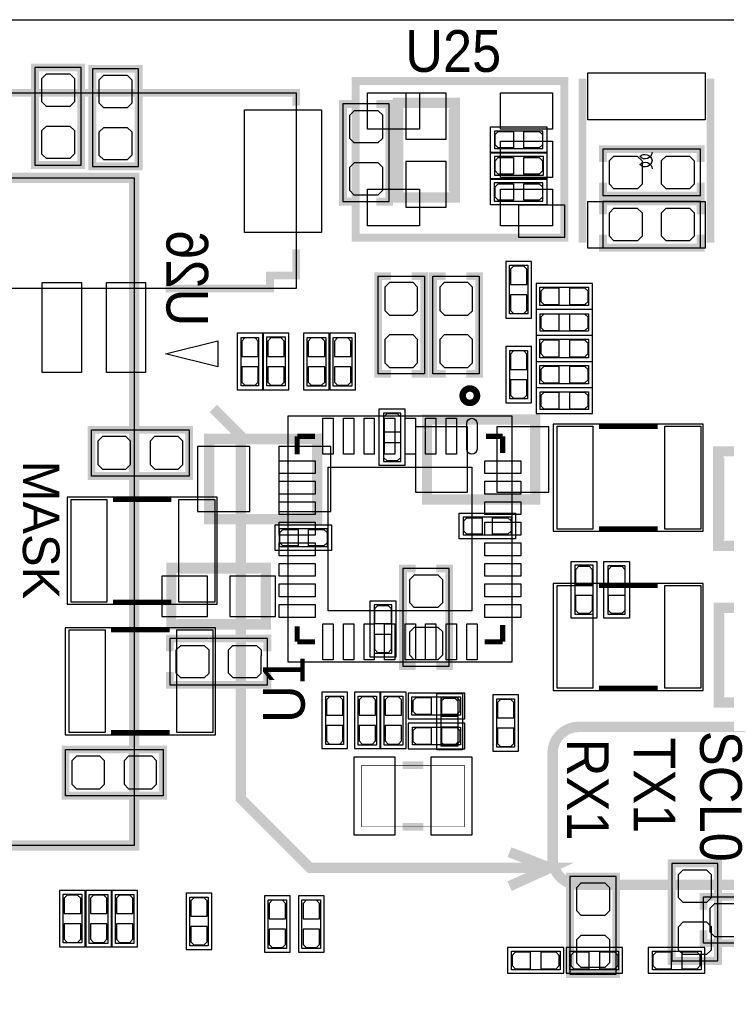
# Model space of a CAD drawing. Extents: x -6.1 to 57.8, y -3.4 to 52.8.
# Tile 7 of 11: x 8.1 to 21.8, y 33.6 to 52.8. Entities that reach past the tile are written whole.
import ezdxf

# ---------------------------------------------------------------- set-up
doc = ezdxf.new("R2010")
doc.units = 0
for name, color, linetype in [('BG_OUTLINE', 254, 'CONTINUOUS'), ('BG_SILKSCREEN_TOP', 9, 'CONTINUOUS'), ('PG_ASSEMBLY_BOTTOM', 12, 'CONTINUOUS'), ('PG_ASSEMBLY_TOP', 120, 'CONTINUOUS'), ('PG_SILKSCREEN_BOTTOM', 12, 'CONTINUOUS'), ('PG_SILKSCREEN_TOP', 9, 'CONTINUOUS'), ('PIN_BOTTOM', 1, 'CONTINUOUS'), ('PIN_TOP', 110, 'CONTINUOUS')]:
    doc.layers.add(name, color=color, linetype=linetype)

msp = doc.modelspace()

# ---------------------------------------------------------------- linework, layer by layer
at = {"layer": 'BG_OUTLINE'}
msp.add_lwpolyline([(53.4924, -1.5748), (-1.8034, -1.5748, -0.414214), (-3.5814, 0.2032), (-3.5814, 3.81), (-3.5814, 40.0558), (-2.5146, 40.0558), (-2.5146, 46.6598), (-3.5814, 46.6598), (-3.5814, 50.9524, -0.414214), (-1.778, 52.7558), (52.0446, 52.7558, -0.414183)], format="xyb", dxfattribs=at)
at = {"layer": 'BG_SILKSCREEN_TOP', "const_width": 0.2032}
for points in [[(11.8364, 45.1866), (12.3698, 44.6532), (12.3698, 37.592), (13.716, 36.2458), (18.3896, 36.2458), (17.6022, 35.8902)], [(18.3896, 36.2458), (17.6022, 36.5506)]]:
    msp.add_lwpolyline(points, dxfattribs=at)
msp.add_lwpolyline([(18.9484, 38.989), (27.9654, 38.989, -0.414214), (28.4734, 38.481), (28.4734, 36.9062, -0.414214), (27.9654, 36.3982), (26.162, 36.3982), (26.162, 35.941, -0.414214), (26.1366, 35.9156), (18.9484, 35.9156, -0.414214), (18.4404, 36.4236), (18.4404, 38.481, -0.414214), (18.9484, 38.989)], format="xyb", dxfattribs=at)
at = {"layer": 'PG_ASSEMBLY_BOTTOM'}
for points in [[(8.363712, 49.926189), (9.263888, 49.926189), (9.263888, 51.826211), (8.363712, 51.826211), (8.363712, 49.926189)], [(9.481312, 49.900789), (10.381488, 49.900789), (10.381488, 51.800811), (9.481312, 51.800811), (9.481312, 49.900789)], [(15.258288, 51.115011), (14.358112, 51.115011), (14.358112, 49.214989), (15.258288, 49.214989), (15.258288, 51.115011)], [(17.380001, 50.248998), (18.250002, 50.248998), (18.250002, 50.589002), (17.309998, 50.589002), (17.309998, 50.248998), (17.399991, 50.248998)], [(21.320811, 49.333912), (21.320811, 50.234088), (19.420789, 50.234088), (19.420789, 49.333912), (21.320811, 49.333912)], [(17.369993, 49.73099), (18.260009, 49.73099), (18.260009, 50.09101), (17.309998, 50.09101), (17.309998, 49.73099), (17.380001, 49.73099)], [(-1.203401, 49.680012), (10.296601, 49.680012), (10.296601, 36.679988), (-1.203401, 36.679988), (-1.203401, 49.680012)], [(18.190007, 49.58301), (17.299991, 49.58301), (17.299991, 49.22299), (18.250002, 49.22299), (18.250002, 49.58301), (18.179999, 49.58301)], [(21.320811, 48.317912), (21.320811, 49.218088), (19.420789, 49.218088), (19.420789, 48.317912), (21.320811, 48.317912)], [(15.486202, 44.227801), (15.486202, 45.097802), (15.146198, 45.097802), (15.146198, 44.157798), (15.486202, 44.157798), (15.486202, 44.247791)], [(16.770401, 42.730598), (17.640402, 42.730598), (17.640402, 43.070602), (16.700398, 43.070602), (16.700398, 42.730598), (16.790391, 42.730598)], [(13.988999, 42.842002), (13.118998, 42.842002), (13.118998, 42.501998), (14.059002, 42.501998), (14.059002, 42.842002), (13.969009, 42.842002)], [(16.426688, 42.072611), (15.526512, 42.072611), (15.526512, 40.172589), (16.426688, 40.172589), (16.426688, 42.072611)], [(19.23001, 41.245993), (19.23001, 42.136009), (18.86999, 42.136009), (18.86999, 41.185998), (19.23001, 41.185998), (19.23001, 41.256001)], [(19.855002, 41.256001), (19.855002, 42.126002), (19.514998, 42.126002), (19.514998, 41.185998), (19.855002, 41.185998), (19.855002, 41.275991)], [(15.308402, 40.494001), (15.308402, 41.364002), (14.968398, 41.364002), (14.968398, 40.423998), (15.308402, 40.423998), (15.308402, 40.513991)], [(10.987989, 40.709088), (10.987989, 39.808912), (12.888011, 39.808912), (12.888011, 40.709088), (10.987989, 40.709088)], [(16.263798, 39.490599), (16.263798, 38.620598), (16.603802, 38.620598), (16.603802, 39.560602), (16.263798, 39.560602), (16.263798, 39.470609)], [(21.659088, 36.332211), (20.758912, 36.332211), (20.758912, 34.432189), (21.659088, 34.432189), (21.659088, 36.332211)], [(18.777712, 34.178189), (19.677888, 34.178189), (19.677888, 36.078211), (18.777712, 36.078211), (18.777712, 34.178189)]]:
    msp.add_lwpolyline(points, dxfattribs=at)
at = {"layer": 'PG_ASSEMBLY_BOTTOM', "const_width": 0.2}
for points in [[(16.536594, 49.295812), (16.536594, 51.135788), (15.426588, 51.135788), (15.426588, 49.295812), (16.536594, 49.295812)], [(18.099303, 44.976491), (15.994304, 44.976491), (15.994304, 43.415483), (18.099303, 43.415483), (18.099303, 44.976491)], [(13.857503, 44.595491), (11.752504, 44.595491), (11.752504, 43.034483), (13.857503, 43.034483), (13.857503, 44.595491)], [(12.857988, 42.088994), (11.018012, 42.088994), (11.018012, 40.978988), (12.857988, 40.978988), (12.857988, 42.088994)]]:
    msp.add_lwpolyline(points, dxfattribs=at)
at = {"layer": 'PG_ASSEMBLY_TOP'}
for points, const_width in [([(18.669, 51.562), (14.605, 51.562), (14.605, 48.514), (18.669, 48.514), (18.669, 51.562)], 0.1524), ([(19.024295, 51.608711), (19.024295, 48.416489)], 0.150089), ([(21.514105, 48.416489), (21.514105, 51.608711)], 0.150089), ([(21.665006, 42.514012), (21.665006, 44.353988), (22.775012, 44.353988), (22.775012, 42.514012), (21.665006, 42.514012)], 0.2), ([(22.784994, 41.305988), (22.784994, 39.466012), (21.674988, 39.466012), (21.674988, 41.305988), (22.784994, 41.305988)], 0.2), ([(16.722598, 38.242799), (14.722602, 38.242799), (14.722602, 37.042801), (16.722598, 37.042801), (16.722598, 38.242799)], 0.010008)]:
    msp.add_lwpolyline(points, dxfattribs=dict(at, const_width=const_width))
for points in [[(13.447395, 51.3334), (13.447395, 47.5234), (-1.926615, 47.5234), (-1.926615, 51.3334), (13.447395, 51.3334)], [(17.59999, 47.087993), (17.59999, 47.978009), (17.96001, 47.978009), (17.96001, 47.027998), (17.59999, 47.027998), (17.59999, 47.098001)], [(15.944088, 45.862189), (15.043912, 45.862189), (15.043912, 47.762211), (15.944088, 47.762211), (15.944088, 45.862189)], [(17.010888, 45.862189), (16.110712, 45.862189), (16.110712, 47.762211), (17.010888, 47.762211), (17.010888, 45.862189)], [(19.079007, 47.19099), (18.188991, 47.19099), (18.188991, 47.55101), (19.139002, 47.55101), (19.139002, 47.19099), (19.068999, 47.19099)], [(19.068999, 46.692998), (18.198998, 46.692998), (18.198998, 47.033002), (19.139002, 47.033002), (19.139002, 46.692998), (19.049009, 46.692998)], [(12.87559, 45.690993), (12.87559, 46.581009), (13.23561, 46.581009), (13.23561, 45.630998), (12.87559, 45.630998), (12.87559, 45.701001)], [(12.377598, 45.701001), (12.377598, 46.571002), (12.717602, 46.571002), (12.717602, 45.630998), (12.377598, 45.630998), (12.377598, 45.720991)], [(14.02301, 46.511007), (14.02301, 45.620991), (13.66299, 45.620991), (13.66299, 46.571002), (14.02301, 46.571002), (14.02301, 46.500999)], [(14.53101, 46.511007), (14.53101, 45.620991), (14.17099, 45.620991), (14.17099, 46.571002), (14.53101, 46.571002), (14.53101, 46.500999)], [(19.079007, 46.17499), (18.188991, 46.17499), (18.188991, 46.53501), (19.139002, 46.53501), (19.139002, 46.17499), (19.068999, 46.17499)], [(17.950002, 46.246999), (17.950002, 45.376998), (17.609998, 45.376998), (17.609998, 46.317002), (17.950002, 46.317002), (17.950002, 46.227009)], [(19.079007, 45.66699), (18.188991, 45.66699), (18.188991, 46.02701), (19.139002, 46.02701), (19.139002, 45.66699), (19.068999, 45.66699)], [(19.068999, 45.168998), (18.198998, 45.168998), (18.198998, 45.509002), (19.139002, 45.509002), (19.139002, 45.168998), (19.049009, 45.168998)], [(11.364011, 44.773088), (11.364011, 43.872912), (9.463989, 43.872912), (9.463989, 44.773088), (11.364011, 44.773088)], [(14.368602, 39.515999), (14.368602, 38.645998), (14.028598, 38.645998), (14.028598, 39.586002), (14.368602, 39.586002), (14.368602, 39.496009)], [(15.01361, 39.526007), (15.01361, 38.635991), (14.65359, 38.635991), (14.65359, 39.586002), (15.01361, 39.586002), (15.01361, 39.515999)], [(15.521584, 39.526007), (15.521584, 38.635991), (15.161565, 38.635991), (15.161565, 39.586002), (15.521584, 39.586002), (15.521584, 39.515999)], [(16.589807, 39.215416), (15.699791, 39.215416), (15.699791, 39.575435), (16.649802, 39.575435), (16.649802, 39.215416), (16.579799, 39.215416)], [(17.695977, 39.465199), (17.695977, 38.595198), (17.355972, 38.595198), (17.355972, 39.535202), (17.695977, 39.535202), (17.695977, 39.445209)], [(16.579825, 38.641223), (15.709824, 38.641223), (15.709824, 38.981228), (16.649827, 38.981228), (16.649827, 38.641223), (16.559835, 38.641223)], [(10.856011, 38.550088), (10.856011, 37.649912), (8.955989, 37.649912), (8.955989, 38.550088), (10.856011, 38.550088)], [(8.91319, 34.845193), (8.91319, 35.735209), (9.27321, 35.735209), (9.27321, 34.785198), (8.91319, 34.785198), (8.91319, 34.855201)], [(9.78121, 35.665207), (9.78121, 34.775191), (9.42119, 34.775191), (9.42119, 35.725202), (9.78121, 35.725202), (9.78121, 35.655199)], [(10.28921, 35.665207), (10.28921, 34.775191), (9.92919, 34.775191), (9.92919, 35.725202), (10.28921, 35.725202), (10.28921, 35.655199)], [(11.73701, 35.614407), (11.73701, 34.724391), (11.37699, 34.724391), (11.37699, 35.674402), (11.73701, 35.674402), (11.73701, 35.604399)], [(21.376589, 34.779712), (21.376589, 35.679888), (23.276611, 35.679888), (23.276611, 34.779712), (21.376589, 34.779712)], [(13.26101, 35.563607), (13.26101, 34.673591), (12.90099, 34.673591), (12.90099, 35.623602), (13.26101, 35.623602), (13.26101, 35.553599)], [(13.92141, 35.563607), (13.92141, 34.673591), (13.56139, 34.673591), (13.56139, 35.623602), (13.92141, 35.623602), (13.92141, 35.553599)], [(17.700193, 34.62241), (18.590209, 34.62241), (18.590209, 34.26239), (17.640198, 34.26239), (17.640198, 34.62241), (17.710201, 34.62241)], [(19.663207, 34.26239), (18.773191, 34.26239), (18.773191, 34.62241), (19.723202, 34.62241), (19.723202, 34.26239), (19.653199, 34.26239)], [(20.443393, 34.62241), (21.333409, 34.62241), (21.333409, 34.26239), (20.383398, 34.26239), (20.383398, 34.62241), (20.453401, 34.62241)]]:
    msp.add_lwpolyline(points, dxfattribs=at)
for points in [[(18.669, 48.514), (17.78, 48.514), (17.78, 49.149), (18.669, 49.149)], [(13.293598, 45.046595), (17.643602, 45.046595), (17.643602, 40.246605), (13.293598, 40.246605)], [(18.4531, 42.799), (21.3741, 42.799), (21.3741, 44.8818), (18.4531, 44.8818)], [(8.9916, 41.3766), (11.9126, 41.3766), (11.9126, 43.4594), (8.9916, 43.4594)], [(18.4531, 39.7002), (21.3741, 39.7002), (21.3741, 41.783), (18.4531, 41.783)], [(8.9535, 38.8366), (11.8745, 38.8366), (11.8745, 40.9194), (8.9535, 40.9194)]]:
    msp.add_lwpolyline(points, close=True, dxfattribs=at)
at = {"layer": 'PG_SILKSCREEN_BOTTOM'}
for points, const_width in [([(9.03986, 51.82616), (8.363712, 51.826211), (8.363712, 49.926189), (8.613902, 49.926189)], 0.1524), ([(9.013698, 51.826211), (9.263888, 51.826211), (9.263888, 49.926189), (8.59536, 49.92624)], 0.1524), ([(10.15746, 51.80076), (9.481312, 51.800811), (9.481312, 49.900789), (9.731502, 49.900789)], 0.1524), ([(10.131298, 51.800811), (10.381488, 51.800811), (10.381488, 49.900789), (9.71296, 49.90084)], 0.1524), ([(14.608302, 49.214989), (14.358112, 49.214989), (14.358112, 51.115011), (14.608302, 51.115011)], 0.1524), ([(15.008098, 49.214989), (15.258288, 49.214989), (15.258288, 51.115011), (15.008098, 51.115011)], 0.1524), ([(15.436596, 49.415802), (15.436596, 51.015798)], 0.2), ([(16.516604, 49.415802), (16.516604, 51.015798)], 0.2), ([(19.420789, 49.983898), (19.420789, 50.234088), (21.320811, 50.234088), (21.320811, 49.983898)], 0.1524), ([(-1.203401, 49.680012), (10.296601, 49.680012), (10.296601, 36.679988), (-1.203401, 36.679988), (-1.203401, 49.680012)], 0.2), ([(19.420789, 49.584102), (19.420789, 49.333912), (21.320811, 49.333912), (21.320811, 49.584102)], 0.1524), ([(19.420789, 48.967898), (19.420789, 49.218088), (21.320811, 49.218088), (21.320811, 48.967898)], 0.1524), ([(19.420789, 48.568102), (19.420789, 48.317912), (21.320811, 48.317912), (21.320811, 48.568102)], 0.1524), ([(18.051297, 44.973494), (16.051301, 44.973494)], 0.2), ([(13.809497, 44.592494), (11.809501, 44.592494)], 0.2), ([(18.043296, 43.416499), (16.0433, 43.416499)], 0.2), ([(13.801496, 43.035499), (11.8015, 43.035499)], 0.2), ([(12.737998, 42.069004), (11.138002, 42.069004)], 0.2), ([(15.776702, 40.172589), (15.526512, 40.172589), (15.526512, 42.072611), (15.776702, 42.072611)], 0.1524), ([(16.176498, 40.172589), (16.426688, 40.172589), (16.426688, 42.072611), (16.176498, 42.072611)], 0.1524), ([(12.737998, 40.988996), (11.138002, 40.988996)], 0.2), ([(12.888011, 40.458898), (12.888011, 40.709088), (10.987989, 40.709088), (10.987989, 40.458898)], 0.1524), ([(12.888011, 40.059102), (12.888011, 39.808912), (10.987989, 39.808912), (10.987989, 40.059102)], 0.1524), ([(21.009102, 34.432189), (20.758912, 34.432189), (20.758912, 36.332211), (21.42744, 36.33216)], 0.1524), ([(20.98294, 34.43224), (21.659088, 34.432189), (21.659088, 36.332211), (21.408898, 36.332211)], 0.1524), ([(19.45386, 36.07816), (18.777712, 36.078211), (18.777712, 34.178189), (19.027902, 34.178189)], 0.1524), ([(19.427698, 36.078211), (19.677888, 36.078211), (19.677888, 34.178189), (19.00936, 34.17824)], 0.1524)]:
    msp.add_lwpolyline(points, dxfattribs=dict(at, const_width=const_width))
for points in [[(17.229988, 50.168988), (17.229988, 50.669012), (18.330012, 50.669012), (18.330012, 50.168988), (17.229988, 50.168988)], [(17.229988, 49.660988), (17.229988, 50.161012), (18.330012, 50.161012), (18.330012, 49.660988), (17.229988, 49.660988)], [(18.330012, 49.653012), (18.330012, 49.152988), (17.229988, 49.152988), (17.229988, 49.653012), (18.330012, 49.653012)], [(15.566212, 44.077788), (15.066188, 44.077788), (15.066188, 45.177812), (15.566212, 45.177812), (15.566212, 44.077788)], [(16.620388, 42.650588), (16.620388, 43.150612), (17.720412, 43.150612), (17.720412, 42.650588), (16.620388, 42.650588)], [(14.139012, 42.922012), (14.139012, 42.421988), (13.038988, 42.421988), (13.038988, 42.922012), (14.139012, 42.922012)], [(19.300012, 41.105988), (18.799988, 41.105988), (18.799988, 42.206012), (19.300012, 42.206012), (19.300012, 41.105988)], [(19.935012, 41.105988), (19.434988, 41.105988), (19.434988, 42.206012), (19.935012, 42.206012), (19.935012, 41.105988)], [(15.388412, 40.343988), (14.888388, 40.343988), (14.888388, 41.444012), (15.388412, 41.444012), (15.388412, 40.343988)], [(16.183788, 39.640612), (16.683812, 39.640612), (16.683812, 38.540588), (16.183788, 38.540588), (16.183788, 39.640612)]]:
    msp.add_lwpolyline(points, dxfattribs=at)
at = {"layer": 'PG_SILKSCREEN_TOP'}
for points, const_width in [([(14.605, 48.514), (18.669, 48.514), (18.669, 51.562), (14.605, 51.562), (14.605, 48.514)], 0.1524), ([(19.024295, 51.608711), (19.024295, 48.416489)], 0.150089), ([(21.514105, 48.416489), (21.514105, 51.608711)], 0.150089), ([(-1.926615, 51.0794), (-1.926615, 51.3334), (13.447395, 51.3334), (13.447395, 51.0794)], 0.1524), ([(13.447395, 48.2854), (13.447395, 47.7774), (12.939395, 47.7774), (12.939395, 47.5234), (10.907395, 47.5234)], 0.1524), ([(15.294102, 47.762211), (15.043912, 47.762211), (15.043912, 45.862189), (15.294102, 45.862189)], 0.1524), ([(15.693898, 47.762211), (15.944088, 47.762211), (15.944088, 45.862189), (15.693898, 45.862189)], 0.1524), ([(16.360902, 47.762211), (16.110712, 47.762211), (16.110712, 45.862189), (16.360902, 45.862189)], 0.1524), ([(16.760698, 47.762211), (17.010888, 47.762211), (17.010888, 45.862189), (16.760698, 45.862189)], 0.1524), ([(19.341846, 44.840398), (20.48256, 44.840398)], 0.100076), ([(9.46404, 44.09694), (9.463989, 44.773088), (11.364011, 44.773088), (11.364011, 44.522898)], 0.1524), ([(13.8176, 44.646596), (13.468604, 44.646596)], 0.100101), ([(13.468604, 44.646596), (13.468604, 44.2976)], 0.100101), ([(17.468596, 44.646596), (17.145, 44.646596)], 0.100101), ([(17.468596, 44.323), (17.468596, 44.646596)], 0.100101), ([(9.463989, 44.123102), (9.463989, 43.872912), (11.364011, 43.872912), (11.36396, 44.54144)], 0.1524), ([(21.684996, 42.634002), (21.684996, 44.233998)], 0.2), ([(9.880346, 43.417998), (11.02106, 43.417998)], 0.100076), ([(19.341846, 42.840402), (20.48256, 42.840402)], 0.100076), ([(19.341846, 41.741598), (20.48256, 41.741598)], 0.100076), ([(9.880346, 41.418002), (11.02106, 41.418002)], 0.100076), ([(21.684996, 41.185998), (21.684996, 39.586002)], 0.2), ([(17.468596, 40.646604), (17.468596, 40.9702)], 0.100101), ([(9.842246, 40.877998), (10.98296, 40.877998)], 0.100076), ([(13.468604, 40.9448), (13.468604, 40.646604)], 0.100101), ([(13.468604, 40.646604), (13.8176, 40.646604)], 0.100101), ([(17.1196, 40.646604), (17.468596, 40.646604)], 0.100101), ([(19.341846, 39.741602), (20.48256, 39.741602)], 0.100076), ([(9.842246, 38.878002), (10.98296, 38.878002)], 0.100076), ([(8.95604, 37.87394), (8.955989, 38.550088), (10.856011, 38.550088), (10.856011, 38.299898)], 0.1524), ([(8.955989, 37.900102), (8.955989, 37.649912), (10.856011, 37.649912), (10.85596, 38.31844)], 0.1524), ([(15.9226, 38.242799), (15.5226, 38.242799)], 0.150012), ([(15.9226, 37.042801), (15.5226, 37.042801)], 0.150012), ([(23.276611, 35.429698), (23.276611, 35.679888), (21.376589, 35.679888), (21.376589, 35.429698)], 0.1524), ([(23.276611, 35.029902), (23.276611, 34.779712), (21.376589, 34.779712), (21.376589, 35.029902)], 0.1524)]:
    msp.add_lwpolyline(points, dxfattribs=dict(at, const_width=const_width))
for points in [[(20.374889, 50.173103, -0.695297), (20.141209, 50.093905)], [(20.141209, 50.093905, -0.618079), (20.374889, 50.017705)], [(20.374889, 50.017705, -0.690911), (20.139203, 49.9364)], [(20.139203, 49.9364, -0.641984), (20.378903, 49.855095)]]:
    msp.add_lwpolyline(points, format="xyb", dxfattribs=at)
for points in [[(17.529988, 46.947988), (18.030012, 46.947988), (18.030012, 48.048012), (17.529988, 48.048012), (17.529988, 46.947988)], [(19.219012, 47.120988), (19.219012, 47.621012), (18.118988, 47.621012), (18.118988, 47.120988), (19.219012, 47.120988)], [(19.219012, 46.612988), (19.219012, 47.113012), (18.118988, 47.113012), (18.118988, 46.612988), (19.219012, 46.612988)], [(12.297588, 45.550988), (12.797612, 45.550988), (12.797612, 46.651012), (12.297588, 46.651012), (12.297588, 45.550988)], [(12.805588, 45.550988), (13.305612, 45.550988), (13.305612, 46.651012), (12.805588, 46.651012), (12.805588, 45.550988)], [(14.093012, 46.651012), (13.592988, 46.651012), (13.592988, 45.550988), (14.093012, 45.550988), (14.093012, 46.651012)], [(14.601012, 46.651012), (14.100988, 46.651012), (14.100988, 45.550988), (14.601012, 45.550988), (14.601012, 46.651012)], [(19.219012, 46.104988), (19.219012, 46.605012), (18.118988, 46.605012), (18.118988, 46.104988), (19.219012, 46.104988)], [(18.030012, 46.397012), (17.529988, 46.397012), (17.529988, 45.296988), (18.030012, 45.296988), (18.030012, 46.397012)], [(19.219012, 45.596988), (19.219012, 46.097012), (18.118988, 46.097012), (18.118988, 45.596988), (19.219012, 45.596988)], [(19.219012, 45.088988), (19.219012, 45.589012), (18.118988, 45.589012), (18.118988, 45.088988), (19.219012, 45.088988)], [(14.448612, 39.666012), (13.948588, 39.666012), (13.948588, 38.565988), (14.448612, 38.565988), (14.448612, 39.666012)], [(15.083612, 39.666012), (14.583588, 39.666012), (14.583588, 38.565988), (15.083612, 38.565988), (15.083612, 39.666012)], [(15.591587, 39.666012), (15.091562, 39.666012), (15.091562, 38.565988), (15.591587, 38.565988), (15.591587, 39.666012)], [(16.729812, 39.145413), (16.729812, 39.645438), (15.629788, 39.645438), (15.629788, 39.145413), (16.729812, 39.145413)], [(17.775987, 39.615212), (17.275962, 39.615212), (17.275962, 38.515188), (17.775987, 38.515188), (17.775987, 39.615212)], [(16.729837, 38.561213), (16.729837, 39.061238), (15.629814, 39.061238), (15.629814, 38.561213), (16.729837, 38.561213)], [(8.843188, 34.705188), (9.343212, 34.705188), (9.343212, 35.805212), (8.843188, 35.805212), (8.843188, 34.705188)], [(9.851212, 35.805212), (9.351188, 35.805212), (9.351188, 34.705188), (9.851212, 34.705188), (9.851212, 35.805212)], [(10.359212, 35.805212), (9.859188, 35.805212), (9.859188, 34.705188), (10.359212, 34.705188), (10.359212, 35.805212)], [(11.807012, 35.754412), (11.306988, 35.754412), (11.306988, 34.654388), (11.807012, 34.654388), (11.807012, 35.754412)], [(13.331012, 35.703612), (12.830988, 35.703612), (12.830988, 34.603588), (13.331012, 34.603588), (13.331012, 35.703612)], [(13.991412, 35.703612), (13.491388, 35.703612), (13.491388, 34.603588), (13.991412, 34.603588), (13.991412, 35.703612)], [(17.560188, 34.692412), (17.560188, 34.192388), (18.660212, 34.192388), (18.660212, 34.692412), (17.560188, 34.692412)], [(19.803212, 34.192388), (19.803212, 34.692412), (18.703188, 34.692412), (18.703188, 34.192388), (19.803212, 34.192388)], [(20.303388, 34.692412), (20.303388, 34.192388), (21.403412, 34.192388), (21.403412, 34.692412), (20.303388, 34.692412)]]:
    msp.add_lwpolyline(points, dxfattribs=at)
msp.add_lwpolyline([(11.923395, 45.9994), (10.907395, 46.2534), (11.923395, 46.5074)], close=True, dxfattribs=at)
at = {"layer": 'PG_SILKSCREEN_TOP', "const_width": 0.127}
msp.add_lwpolyline([(16.968724, 45.436485, 1.000041), (16.688333, 45.436485, 0.999959), (16.968724, 45.436485)], format="xyb", dxfattribs=at)
at = {"layer": 'PIN_BOTTOM'}
for points in [[(9.0297, 51.0667), (8.6995, 51.0667), (8.584895, 51.0667), (8.4963, 51.155295), (8.4963, 51.6128), (8.5852, 51.7017), (8.699195, 51.7017), (8.6995, 51.701395), (9.0424, 51.701395), (9.1313, 51.612495), (9.1313, 51.269595), (9.1313, 51.157911), (9.040089, 51.0667)], [(10.1473, 51.0413), (9.8171, 51.0413), (9.702495, 51.0413), (9.6139, 51.129895), (9.6139, 51.5874), (9.7028, 51.6763), (9.816795, 51.6763), (9.8171, 51.675995), (10.16, 51.675995), (10.2489, 51.587095), (10.2489, 51.244195), (10.2489, 51.132511), (10.157689, 51.0413)], [(16.3703, 50.4333), (16.3703, 51.3223), (15.5829, 51.3223), (15.5829, 50.4333)], [(14.5923, 50.9905), (14.9225, 50.9905), (15.037105, 50.9905), (15.1257, 50.901905), (15.1257, 50.4444), (15.0368, 50.3555), (14.922805, 50.3555), (14.9225, 50.355805), (14.5796, 50.355805), (14.4907, 50.444705), (14.4907, 50.787605), (14.4907, 50.899289), (14.581911, 50.9905)], [(9.0297, 50.0507), (8.6995, 50.0507), (8.584895, 50.0507), (8.4963, 50.139295), (8.4963, 50.5968), (8.5852, 50.6857), (8.699195, 50.6857), (8.6995, 50.685395), (9.0424, 50.685395), (9.1313, 50.596495), (9.1313, 50.253595), (9.1313, 50.141911), (9.040089, 50.0507)], [(10.1473, 50.0253), (9.8171, 50.0253), (9.702495, 50.0253), (9.6139, 50.113895), (9.6139, 50.5714), (9.7028, 50.6603), (9.816795, 50.6603), (9.8171, 50.659995), (10.16, 50.659995), (10.2489, 50.571095), (10.2489, 50.228195), (10.2489, 50.116511), (10.157689, 50.0253)], [(17.380001, 50.578995), (17.68, 50.578995), (17.68, 50.259005), (17.380001, 50.259005), (17.319981, 50.319), (17.319981, 50.519)], [(18.179999, 50.259005), (17.88, 50.259005), (17.88, 50.578995), (18.179999, 50.578995), (18.240019, 50.519), (18.240019, 50.319)], [(17.380001, 50.070995), (17.68, 50.070995), (17.68, 49.751005), (17.380001, 49.751005), (17.319981, 49.811), (17.319981, 50.011)], [(18.179999, 49.751005), (17.88, 49.751005), (17.88, 50.070995), (18.179999, 50.070995), (18.240019, 50.011), (18.240019, 49.811)], [(20.1803, 49.9999), (20.1803, 49.6697), (20.1803, 49.555095), (20.091705, 49.4665), (19.6342, 49.4665), (19.5453, 49.5554), (19.5453, 49.669395), (19.545605, 49.6697), (19.545605, 50.0126), (19.634505, 50.1015), (19.977405, 50.1015), (20.089089, 50.1015), (20.1803, 50.010289)], [(21.1963, 49.9999), (21.1963, 49.6697), (21.1963, 49.555095), (21.107705, 49.4665), (20.6502, 49.4665), (20.5613, 49.5554), (20.5613, 49.669395), (20.561605, 49.6697), (20.561605, 50.0126), (20.650505, 50.1015), (20.993405, 50.1015), (21.105089, 50.1015), (21.1963, 50.010289)], [(14.5923, 49.9745), (14.9225, 49.9745), (15.037105, 49.9745), (15.1257, 49.885905), (15.1257, 49.4284), (15.0368, 49.3395), (14.922805, 49.3395), (14.9225, 49.339805), (14.5796, 49.339805), (14.4907, 49.428705), (14.4907, 49.771605), (14.4907, 49.883289), (14.581911, 49.9745)], [(15.5829, 49.9983), (15.5829, 49.1093), (16.3703, 49.1093), (16.3703, 49.9983)], [(17.380001, 49.562995), (17.68, 49.562995), (17.68, 49.243005), (17.380001, 49.243005), (17.319981, 49.303), (17.319981, 49.503)], [(18.179999, 49.243005), (17.88, 49.243005), (17.88, 49.562995), (18.179999, 49.562995), (18.240019, 49.503), (18.240019, 49.303)], [(20.1803, 48.9839), (20.1803, 48.6537), (20.1803, 48.539095), (20.091705, 48.4505), (19.6342, 48.4505), (19.5453, 48.5394), (19.5453, 48.653395), (19.545605, 48.6537), (19.545605, 48.9966), (19.634505, 49.0855), (19.977405, 49.0855), (20.089089, 49.0855), (20.1803, 48.994289)], [(21.1963, 48.9839), (21.1963, 48.6537), (21.1963, 48.539095), (21.107705, 48.4505), (20.6502, 48.4505), (20.5613, 48.5394), (20.5613, 48.653395), (20.561605, 48.6537), (20.561605, 48.9966), (20.650505, 49.0855), (20.993405, 49.0855), (21.105089, 49.0855), (21.1963, 48.994289)], [(15.476195, 45.027799), (15.476195, 44.7278), (15.156205, 44.7278), (15.156205, 45.027799), (15.2162, 45.087819), (15.4162, 45.087819)], [(16.784904, 43.560492), (16.784904, 44.830492), (15.768904, 44.830492), (15.768904, 43.560492)], [(18.36768, 43.560492), (18.36768, 44.830492), (17.35168, 44.830492), (17.35168, 43.560492)], [(15.156205, 44.227801), (15.156205, 44.5278), (15.476195, 44.5278), (15.476195, 44.227801), (15.4162, 44.167781), (15.2162, 44.167781)], [(12.543104, 43.179492), (12.543104, 44.449492), (11.527104, 44.449492), (11.527104, 43.179492)], [(14.12588, 43.179492), (14.12588, 44.449492), (13.10988, 44.449492), (13.10988, 43.179492)], [(16.770401, 43.060595), (17.0704, 43.060595), (17.0704, 42.740605), (16.770401, 42.740605), (16.710381, 42.8006), (16.710381, 43.0006)], [(17.570399, 42.740605), (17.2704, 42.740605), (17.2704, 43.060595), (17.570399, 43.060595), (17.630419, 43.0006), (17.630419, 42.8006)], [(13.189001, 42.831995), (13.489, 42.831995), (13.489, 42.512005), (13.189001, 42.512005), (13.128981, 42.572), (13.128981, 42.772)], [(13.988999, 42.512005), (13.689, 42.512005), (13.689, 42.831995), (13.988999, 42.831995), (14.049019, 42.772), (14.049019, 42.572)], [(19.209995, 42.055999), (19.209995, 41.756), (18.890005, 41.756), (18.890005, 42.055999), (18.95, 42.116019), (19.15, 42.116019)], [(19.844995, 42.055999), (19.844995, 41.756), (19.525005, 41.756), (19.525005, 42.055999), (19.585, 42.116019), (19.785, 42.116019)], [(11.7205, 41.9227), (10.8315, 41.9227), (10.8315, 41.1353), (11.7205, 41.1353)], [(12.1555, 41.1353), (13.0445, 41.1353), (13.0445, 41.9227), (12.1555, 41.9227)], [(15.7607, 41.9481), (16.0909, 41.9481), (16.205505, 41.9481), (16.2941, 41.859505), (16.2941, 41.402), (16.2052, 41.3131), (16.091205, 41.3131), (16.0909, 41.313405), (15.748, 41.313405), (15.6591, 41.402305), (15.6591, 41.745205), (15.6591, 41.856889), (15.750311, 41.9481)], [(18.890005, 41.256001), (18.890005, 41.556), (19.209995, 41.556), (19.209995, 41.256001), (19.15, 41.195981), (18.95, 41.195981)], [(19.525005, 41.256001), (19.525005, 41.556), (19.844995, 41.556), (19.844995, 41.256001), (19.785, 41.195981), (19.585, 41.195981)], [(15.298395, 41.293999), (15.298395, 40.994), (14.978405, 40.994), (14.978405, 41.293999), (15.0384, 41.354019), (15.2384, 41.354019)], [(15.7607, 40.9321), (16.0909, 40.9321), (16.205505, 40.9321), (16.2941, 40.843505), (16.2941, 40.386), (16.2052, 40.2971), (16.091205, 40.2971), (16.0909, 40.297405), (15.748, 40.297405), (15.6591, 40.386305), (15.6591, 40.729205), (15.6591, 40.840889), (15.750311, 40.9321)], [(14.978405, 40.494001), (14.978405, 40.794), (15.298395, 40.794), (15.298395, 40.494001), (15.2384, 40.433981), (15.0384, 40.433981)], [(11.1125, 40.0431), (11.1125, 40.3733), (11.1125, 40.487905), (11.201095, 40.5765), (11.6586, 40.5765), (11.7475, 40.4876), (11.7475, 40.373605), (11.747195, 40.3733), (11.747195, 40.0304), (11.658295, 39.9415), (11.315395, 39.9415), (11.203711, 39.9415), (11.1125, 40.032711)], [(12.1285, 40.0431), (12.1285, 40.3733), (12.1285, 40.487905), (12.217095, 40.5765), (12.6746, 40.5765), (12.7635, 40.4876), (12.7635, 40.373605), (12.763195, 40.3733), (12.763195, 40.0304), (12.674295, 39.9415), (12.331395, 39.9415), (12.219711, 39.9415), (12.1285, 40.032711)], [(16.593795, 39.490599), (16.593795, 39.1906), (16.273805, 39.1906), (16.273805, 39.490599), (16.3338, 39.550619), (16.5338, 39.550619)], [(16.273805, 38.690601), (16.273805, 38.9906), (16.593795, 38.9906), (16.593795, 38.690601), (16.5338, 38.630581), (16.3338, 38.630581)], [(20.9931, 36.2077), (21.3233, 36.2077), (21.437905, 36.2077), (21.5265, 36.119105), (21.5265, 35.6616), (21.4376, 35.5727), (21.323605, 35.5727), (21.3233, 35.573005), (20.9804, 35.573005), (20.8915, 35.661905), (20.8915, 36.004805), (20.8915, 36.116489), (20.982711, 36.2077)], [(19.4437, 35.3187), (19.1135, 35.3187), (18.998895, 35.3187), (18.9103, 35.407295), (18.9103, 35.8648), (18.9992, 35.9537), (19.113195, 35.9537), (19.1135, 35.953395), (19.4564, 35.953395), (19.5453, 35.864495), (19.5453, 35.521595), (19.5453, 35.409911), (19.454089, 35.3187)], [(20.9931, 35.1917), (21.3233, 35.1917), (21.437905, 35.1917), (21.5265, 35.103105), (21.5265, 34.6456), (21.4376, 34.5567), (21.323605, 34.5567), (21.3233, 34.557005), (20.9804, 34.557005), (20.8915, 34.645905), (20.8915, 34.988805), (20.8915, 35.100489), (20.982711, 35.1917)], [(19.4437, 34.3027), (19.1135, 34.3027), (18.998895, 34.3027), (18.9103, 34.391295), (18.9103, 34.8488), (18.9992, 34.9377), (19.113195, 34.9377), (19.1135, 34.937395), (19.4564, 34.937395), (19.5453, 34.848495), (19.5453, 34.505595), (19.5453, 34.393911), (19.454089, 34.3027)]]:
    msp.add_lwpolyline(points, close=True, dxfattribs=at)
at = {"layer": 'PIN_TOP'}
for points in [[(19.1262, 51.71981), (21.4122, 51.71981), (21.4122, 50.80541), (19.1262, 50.80541)], [(15.8496, 50.6222), (14.8336, 50.6222), (14.8336, 51.3334), (15.8496, 51.3334)], [(18.4404, 50.6222), (17.4244, 50.6222), (17.4244, 51.3334), (18.4404, 51.3334)], [(13.942695, 51.0032), (13.942695, 48.6156), (12.444095, 48.6156), (12.444095, 51.0032)], [(18.4404, 49.6824), (17.4244, 49.6824), (17.4244, 50.3936), (18.4404, 50.3936)], [(15.8496, 48.7426), (14.8336, 48.7426), (14.8336, 49.4538), (15.8496, 49.4538)], [(18.4404, 48.7426), (17.4244, 48.7426), (17.4244, 49.4538), (18.4404, 49.4538)], [(19.1262, 49.21979), (21.4122, 49.21979), (21.4122, 48.30539), (19.1262, 48.30539)], [(17.620005, 47.897999), (17.620005, 47.598), (17.939995, 47.598), (17.939995, 47.897999), (17.88, 47.958019), (17.68, 47.958019)], [(9.266377, 47.6377), (9.266377, 45.8851), (8.504377, 45.8851), (8.504377, 47.6377)], [(10.516387, 47.6377), (10.516387, 45.8851), (9.754387, 45.8851), (9.754387, 47.6377)], [(15.2781, 47.0027), (15.6083, 47.0027), (15.722905, 47.0027), (15.8115, 47.091295), (15.8115, 47.5488), (15.7226, 47.6377), (15.608605, 47.6377), (15.6083, 47.637395), (15.2654, 47.637395), (15.1765, 47.548495), (15.1765, 47.205595), (15.1765, 47.093911), (15.267711, 47.0027)], [(16.3449, 47.0027), (16.6751, 47.0027), (16.789705, 47.0027), (16.8783, 47.091295), (16.8783, 47.5488), (16.7894, 47.6377), (16.675405, 47.6377), (16.6751, 47.637395), (16.3322, 47.637395), (16.2433, 47.548495), (16.2433, 47.205595), (16.2433, 47.093911), (16.334511, 47.0027)], [(17.939995, 47.098001), (17.939995, 47.398), (17.620005, 47.398), (17.620005, 47.098001), (17.68, 47.037981), (17.88, 47.037981)], [(18.269001, 47.211005), (18.569, 47.211005), (18.569, 47.530995), (18.269001, 47.530995), (18.208981, 47.471), (18.208981, 47.271)], [(19.068999, 47.530995), (18.769, 47.530995), (18.769, 47.211005), (19.068999, 47.211005), (19.129019, 47.271), (19.129019, 47.471)], [(18.269001, 46.703005), (18.569, 46.703005), (18.569, 47.022995), (18.269001, 47.022995), (18.208981, 46.963), (18.208981, 46.763)], [(19.068999, 47.022995), (18.769, 47.022995), (18.769, 46.703005), (19.068999, 46.703005), (19.129019, 46.763), (19.129019, 46.963)], [(15.2781, 45.9867), (15.6083, 45.9867), (15.722905, 45.9867), (15.8115, 46.075295), (15.8115, 46.5328), (15.7226, 46.6217), (15.608605, 46.6217), (15.6083, 46.621395), (15.2654, 46.621395), (15.1765, 46.532495), (15.1765, 46.189595), (15.1765, 46.077911), (15.267711, 45.9867)], [(16.3449, 45.9867), (16.6751, 45.9867), (16.789705, 45.9867), (16.8783, 46.075295), (16.8783, 46.5328), (16.7894, 46.6217), (16.675405, 46.6217), (16.6751, 46.621395), (16.3322, 46.621395), (16.2433, 46.532495), (16.2433, 46.189595), (16.2433, 46.077911), (16.334511, 45.9867)], [(12.387605, 46.500999), (12.387605, 46.201), (12.707595, 46.201), (12.707595, 46.500999), (12.6476, 46.561019), (12.4476, 46.561019)], [(12.895605, 46.500999), (12.895605, 46.201), (13.215595, 46.201), (13.215595, 46.500999), (13.1556, 46.561019), (12.9556, 46.561019)], [(13.683005, 46.500999), (13.683005, 46.201), (14.002995, 46.201), (14.002995, 46.500999), (13.943, 46.561019), (13.743, 46.561019)], [(14.191005, 46.500999), (14.191005, 46.201), (14.510995, 46.201), (14.510995, 46.500999), (14.451, 46.561019), (14.251, 46.561019)], [(18.269001, 46.195005), (18.569, 46.195005), (18.569, 46.514995), (18.269001, 46.514995), (18.208981, 46.455), (18.208981, 46.255)], [(19.068999, 46.514995), (18.769, 46.514995), (18.769, 46.195005), (19.068999, 46.195005), (19.129019, 46.255), (19.129019, 46.455)], [(17.620005, 46.246999), (17.620005, 45.947), (17.939995, 45.947), (17.939995, 46.246999), (17.88, 46.307019), (17.68, 46.307019)], [(12.707595, 45.701001), (12.707595, 46.001), (12.387605, 46.001), (12.387605, 45.701001), (12.4476, 45.640981), (12.6476, 45.640981)], [(13.215595, 45.701001), (13.215595, 46.001), (12.895605, 46.001), (12.895605, 45.701001), (12.9556, 45.640981), (13.1556, 45.640981)], [(14.002995, 45.701001), (14.002995, 46.001), (13.683005, 46.001), (13.683005, 45.701001), (13.743, 45.640981), (13.943, 45.640981)], [(14.510995, 45.701001), (14.510995, 46.001), (14.191005, 46.001), (14.191005, 45.701001), (14.251, 45.640981), (14.451, 45.640981)], [(18.269001, 45.687005), (18.569, 45.687005), (18.569, 46.006995), (18.269001, 46.006995), (18.208981, 45.947), (18.208981, 45.747)], [(19.068999, 46.006995), (18.769, 46.006995), (18.769, 45.687005), (19.068999, 45.687005), (19.129019, 45.747), (19.129019, 45.947)], [(17.939995, 45.447001), (17.939995, 45.747), (17.620005, 45.747), (17.620005, 45.447001), (17.68, 45.386981), (17.88, 45.386981)], [(18.269001, 45.179005), (18.569, 45.179005), (18.569, 45.498995), (18.269001, 45.498995), (18.208981, 45.439), (18.208981, 45.239)], [(19.068999, 45.498995), (18.769, 45.498995), (18.769, 45.179005), (19.068999, 45.179005), (19.129019, 45.239), (19.129019, 45.439)], [(13.968603, 44.996595), (14.168603, 44.996595), (14.168603, 44.296597), (13.968603, 44.296597)], [(14.368602, 44.996595), (14.568602, 44.996595), (14.568602, 44.296597), (14.368602, 44.296597)], [(14.768703, 44.996595), (14.968703, 44.996595), (14.968703, 44.296597), (14.768703, 44.296597)], [(15.168702, 44.996595), (15.368702, 44.996595), (15.368702, 44.296597), (15.168702, 44.296597)], [(15.568498, 44.996595), (15.768498, 44.996595), (15.768498, 44.296597), (15.568498, 44.296597)], [(15.968497, 44.996595), (16.168497, 44.996595), (16.168497, 44.296597), (15.968497, 44.296597)], [(16.368598, 44.996595), (16.568598, 44.996595), (16.568598, 44.296597), (16.368598, 44.296597)], [(18.526252, 42.840402), (18.526252, 44.840398), (19.226251, 44.840398), (19.226251, 42.840402)], [(20.626324, 42.840402), (20.626324, 44.840398), (21.326323, 44.840398), (21.326323, 42.840402)], [(10.2235, 44.1071), (10.2235, 44.4373), (10.2235, 44.551905), (10.134905, 44.6405), (9.6774, 44.6405), (9.5885, 44.5516), (9.5885, 44.437605), (9.588805, 44.4373), (9.588805, 44.0944), (9.677705, 44.0055), (10.020605, 44.0055), (10.132289, 44.0055), (10.2235, 44.096711)], [(11.2395, 44.1071), (11.2395, 44.4373), (11.2395, 44.551905), (11.150905, 44.6405), (10.6934, 44.6405), (10.6045, 44.5516), (10.6045, 44.437605), (10.604805, 44.4373), (10.604805, 44.0944), (10.693705, 44.0055), (11.036605, 44.0055), (11.148289, 44.0055), (11.2395, 44.096711)], [(13.118605, 44.171603), (13.818603, 44.171603), (13.818603, 43.921591), (13.118605, 43.921591)], [(17.118597, 44.171603), (17.818595, 44.171603), (17.818595, 43.921591), (17.118597, 43.921591)], [(14.068603, 44.046597), (16.868597, 44.046597), (16.868597, 41.246603), (14.068603, 41.246603)], [(13.118605, 43.771604), (13.818603, 43.771604), (13.818603, 43.521592), (13.118605, 43.521592)], [(17.118597, 43.771604), (17.818595, 43.771604), (17.818595, 43.521592), (17.118597, 43.521592)], [(9.064752, 41.418002), (9.064752, 43.417998), (9.764751, 43.417998), (9.764751, 41.418002)], [(11.164824, 41.418002), (11.164824, 43.417998), (11.864823, 43.417998), (11.864823, 41.418002)], [(13.118605, 43.371503), (13.818603, 43.371503), (13.818603, 43.121491), (13.118605, 43.121491)], [(17.118597, 43.371503), (17.818595, 43.371503), (17.818595, 43.121491), (17.118597, 43.121491)], [(13.118605, 42.971504), (13.818603, 42.971504), (13.818603, 42.721492), (13.118605, 42.721492)], [(17.118597, 42.971504), (17.818595, 42.971504), (17.818595, 42.721492), (17.118597, 42.721492)], [(13.118605, 42.571708), (13.818603, 42.571708), (13.818603, 42.321696), (13.118605, 42.321696)], [(17.118597, 42.571708), (17.818595, 42.571708), (17.818595, 42.321696), (17.118597, 42.321696)], [(13.118605, 42.171709), (13.818603, 42.171709), (13.818603, 41.921697), (13.118605, 41.921697)], [(17.118597, 42.171709), (17.818595, 42.171709), (17.818595, 41.921697), (17.118597, 41.921697)], [(13.118605, 41.771608), (13.818603, 41.771608), (13.818603, 41.521596), (13.118605, 41.521596)], [(17.118597, 41.771608), (17.818595, 41.771608), (17.818595, 41.521596), (17.118597, 41.521596)], [(18.526252, 39.741602), (18.526252, 41.741598), (19.226251, 41.741598), (19.226251, 39.741602)], [(20.626324, 39.741602), (20.626324, 41.741598), (21.326323, 41.741598), (21.326323, 39.741602)], [(13.118605, 41.371609), (13.818603, 41.371609), (13.818603, 41.121597), (13.118605, 41.121597)], [(17.118597, 41.371609), (17.818595, 41.371609), (17.818595, 41.121597), (17.118597, 41.121597)], [(9.026652, 38.878002), (9.026652, 40.877998), (9.726651, 40.877998), (9.726651, 38.878002)], [(11.126724, 38.878002), (11.126724, 40.877998), (11.826723, 40.877998), (11.826723, 38.878002)], [(13.968603, 40.996603), (14.168603, 40.996603), (14.168603, 40.296605), (13.968603, 40.296605)], [(14.368602, 40.996603), (14.568602, 40.996603), (14.568602, 40.296605), (14.368602, 40.296605)], [(14.768703, 40.996603), (14.968703, 40.996603), (14.968703, 40.296605), (14.768703, 40.296605)], [(15.168702, 40.996603), (15.368702, 40.996603), (15.368702, 40.296605), (15.168702, 40.296605)], [(15.568498, 40.996603), (15.768498, 40.996603), (15.768498, 40.296605), (15.568498, 40.296605)], [(15.968497, 40.996603), (16.168497, 40.996603), (16.168497, 40.296605), (15.968497, 40.296605)], [(16.368598, 40.996603), (16.568598, 40.996603), (16.568598, 40.296605), (16.368598, 40.296605)], [(16.768597, 40.996603), (16.968597, 40.996603), (16.968597, 40.296605), (16.768597, 40.296605)], [(14.038605, 39.515999), (14.038605, 39.216), (14.358595, 39.216), (14.358595, 39.515999), (14.2986, 39.576019), (14.0986, 39.576019)], [(14.673605, 39.515999), (14.673605, 39.216), (14.993595, 39.216), (14.993595, 39.515999), (14.9336, 39.576019), (14.7336, 39.576019)], [(15.18158, 39.515999), (15.18158, 39.216), (15.501569, 39.216), (15.501569, 39.515999), (15.441574, 39.576019), (15.241575, 39.576019)], [(15.779801, 39.235431), (16.0798, 39.235431), (16.0798, 39.55542), (15.779801, 39.55542), (15.719781, 39.495425), (15.719781, 39.295426)], [(16.579799, 39.55542), (16.2798, 39.55542), (16.2798, 39.235431), (16.579799, 39.235431), (16.639819, 39.295426), (16.639819, 39.495425)], [(17.36598, 39.465199), (17.36598, 39.1652), (17.685969, 39.1652), (17.685969, 39.465199), (17.625974, 39.525219), (17.425975, 39.525219)], [(14.358595, 38.716001), (14.358595, 39.016), (14.038605, 39.016), (14.038605, 38.716001), (14.0986, 38.655981), (14.2986, 38.655981)], [(14.993595, 38.716001), (14.993595, 39.016), (14.673605, 39.016), (14.673605, 38.716001), (14.7336, 38.655981), (14.9336, 38.655981)], [(15.501569, 38.716001), (15.501569, 39.016), (15.18158, 39.016), (15.18158, 38.716001), (15.241575, 38.655981), (15.441574, 38.655981)], [(15.779826, 38.651231), (16.079826, 38.651231), (16.079826, 38.97122), (15.779826, 38.97122), (15.719806, 38.911225), (15.719806, 38.711226)], [(16.579825, 38.97122), (16.279825, 38.97122), (16.279825, 38.651231), (16.579825, 38.651231), (16.639845, 38.711226), (16.639845, 38.911225)], [(17.685969, 38.665201), (17.685969, 38.9652), (17.36598, 38.9652), (17.36598, 38.665201), (17.425975, 38.605181), (17.625974, 38.605181)], [(9.7155, 37.8841), (9.7155, 38.2143), (9.7155, 38.328905), (9.626905, 38.4175), (9.1694, 38.4175), (9.0805, 38.3286), (9.0805, 38.214605), (9.080805, 38.2143), (9.080805, 37.8714), (9.169705, 37.7825), (9.512605, 37.7825), (9.624289, 37.7825), (9.7155, 37.873711)], [(10.7315, 37.8841), (10.7315, 38.2143), (10.7315, 38.328905), (10.642905, 38.4175), (10.1854, 38.4175), (10.0965, 38.3286), (10.0965, 38.214605), (10.096805, 38.2143), (10.096805, 37.8714), (10.185705, 37.7825), (10.528605, 37.7825), (10.640289, 37.7825), (10.7315, 37.873711)], [(15.366289, 38.4048), (15.366289, 36.8808), (14.578889, 36.8808), (14.578889, 38.4048)], [(16.866311, 38.4048), (16.866311, 36.8808), (16.078911, 36.8808), (16.078911, 38.4048)], [(8.933205, 35.655199), (8.933205, 35.3552), (9.253195, 35.3552), (9.253195, 35.655199), (9.1932, 35.715219), (8.9932, 35.715219)], [(9.441205, 35.655199), (9.441205, 35.3552), (9.761195, 35.3552), (9.761195, 35.655199), (9.7012, 35.715219), (9.5012, 35.715219)], [(9.949205, 35.655199), (9.949205, 35.3552), (10.269195, 35.3552), (10.269195, 35.655199), (10.2092, 35.715219), (10.0092, 35.715219)], [(11.397005, 35.604399), (11.397005, 35.3044), (11.716995, 35.3044), (11.716995, 35.604399), (11.657, 35.664419), (11.457, 35.664419)], [(12.921005, 35.553599), (12.921005, 35.2536), (13.240995, 35.2536), (13.240995, 35.553599), (13.181, 35.613619), (12.981, 35.613619)], [(13.581405, 35.553599), (13.581405, 35.2536), (13.901395, 35.2536), (13.901395, 35.553599), (13.8414, 35.613619), (13.6414, 35.613619)], [(21.5011, 35.4457), (21.5011, 35.1155), (21.5011, 35.000895), (21.589695, 34.9123), (22.0472, 34.9123), (22.1361, 35.0012), (22.1361, 35.115195), (22.135795, 35.1155), (22.135795, 35.4584), (22.046895, 35.5473), (21.703995, 35.5473), (21.592311, 35.5473), (21.5011, 35.456089)], [(9.253195, 34.855201), (9.253195, 35.1552), (8.933205, 35.1552), (8.933205, 34.855201), (8.9932, 34.795181), (9.1932, 34.795181)], [(9.761195, 34.855201), (9.761195, 35.1552), (9.441205, 35.1552), (9.441205, 34.855201), (9.5012, 34.795181), (9.7012, 34.795181)], [(10.269195, 34.855201), (10.269195, 35.1552), (9.949205, 35.1552), (9.949205, 34.855201), (10.0092, 34.795181), (10.2092, 34.795181)], [(11.716995, 34.804401), (11.716995, 35.1044), (11.397005, 35.1044), (11.397005, 34.804401), (11.457, 34.744381), (11.657, 34.744381)], [(13.240995, 34.753601), (13.240995, 35.0536), (12.921005, 35.0536), (12.921005, 34.753601), (12.981, 34.693581), (13.181, 34.693581)], [(13.901395, 34.753601), (13.901395, 35.0536), (13.581405, 35.0536), (13.581405, 34.753601), (13.6414, 34.693581), (13.8414, 34.693581)], [(17.710201, 34.282405), (18.0102, 34.282405), (18.0102, 34.602395), (17.710201, 34.602395), (17.650181, 34.5424), (17.650181, 34.3424)], [(18.510199, 34.602395), (18.2102, 34.602395), (18.2102, 34.282405), (18.510199, 34.282405), (18.570219, 34.3424), (18.570219, 34.5424)], [(18.853201, 34.282405), (19.1532, 34.282405), (19.1532, 34.602395), (18.853201, 34.602395), (18.793181, 34.5424), (18.793181, 34.3424)], [(19.653199, 34.602395), (19.3532, 34.602395), (19.3532, 34.282405), (19.653199, 34.282405), (19.713219, 34.3424), (19.713219, 34.5424)], [(20.453401, 34.282405), (20.7534, 34.282405), (20.7534, 34.602395), (20.453401, 34.602395), (20.393381, 34.5424), (20.393381, 34.3424)], [(21.253399, 34.602395), (20.9534, 34.602395), (20.9534, 34.282405), (21.253399, 34.282405), (21.313419, 34.3424), (21.313419, 34.5424)]]:
    msp.add_lwpolyline(points, close=True, dxfattribs=at)
msp.add_lwpolyline([(16.768648, 44.396546), (16.768648, 44.896646, -1), (16.968546, 44.896646), (16.968546, 44.396546, -1)], format="xyb", close=True, dxfattribs=at)

# ---------------------------------------------------------------- texts
at = {"layer": 'PG_SILKSCREEN_BOTTOM', "text_generation_flag": 2, "width": 0.9375}
msp.add_text('U26', height=0.8128, rotation=270, dxfattribs=at).set_placement((10.922, 46.7868))
at = {"layer": 'PG_SILKSCREEN_TOP', "width": 0.9375}
msp.add_text('U25', height=0.8128, dxfattribs=at).set_placement((15.5702, 51.7398))
at = {"layer": 'PG_SILKSCREEN_TOP'}
msp.add_text('MASK', height=0.7112, rotation=270, dxfattribs=at).set_placement((8.128, 44.1706))
at = {"layer": 'PG_SILKSCREEN_TOP', "width": 0.9375}
for s, rotation, p in [('U1', 90, (13.6144, 39.0652)), ('TX1', 270, (20.0152, 38.7858)), ('SCL0', 270, (21.3106, 38.9128)), ('RX1', 270, (18.7198, 38.7604))]:
    msp.add_text(s, height=0.8128, rotation=rotation, dxfattribs=at).set_placement(p)

doc.saveas('drawing.dxf')
